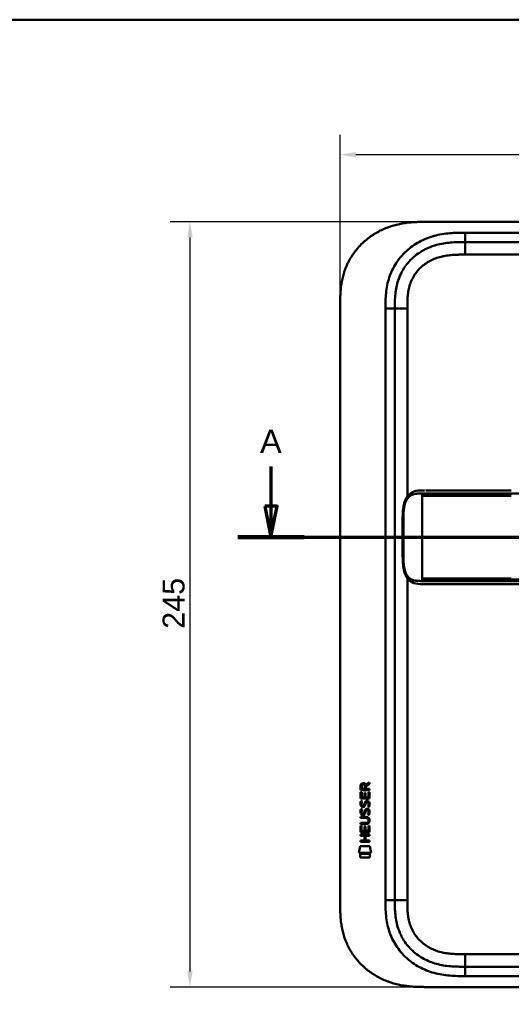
# Model space of a CAD drawing. Header units: millimetres. Extents: x 20 to 833, y 20 to 574.
# Tile 8 of 10: x 427 to 584, y 259 to 574. Entities that reach past the tile are written whole.
import ezdxf

# ---------------------------------------------------------------- set-up
doc = ezdxf.new("R2010")
doc.units = ezdxf.units.MM
doc.header["$LTSCALE"] = 2
for name, color, linetype, lineweight in [('Bemaßungen(DIN)', 7, 'Continuous', 25), ('Schnittansichtslinien(DIN)', 7, 'Continuous', 70), ('Sichtbare Kanten(DIN)', 7, 'Continuous', 50), ('Sichtbare tangentiale Kanten(DIN)', 7, 'Continuous', 50), ('Skizziergeometrie(DIN)', 7, 'Continuous', 50)]:
    doc.layers.add(name, color=color, linetype=linetype, lineweight=lineweight)
doc.styles.add('Aktuell-DINGroßer Text', font='arial.ttf')
doc.styles.add('STANDARD-DIN~0', font='arial.ttf')
doc.dimstyles.new('CAD-LAN', dxfattribs={"dimscale": 2, "dimtxt": 3.5, "dimasz": 2.5, "dimexe": 3.175, "dimexo": 0, "dimgap": 0.8, "dimtad": 1, "dimrnd": 1e-08, "dimtxsty": 'STANDARD-DIN~0', "dimcen": 0.09, "dimdle": 10, "dimclrd": 250, "dimclre": 250, "dimclrt": 250, "dimadec": 0, "dimazin": 2, "dimtfac": 1, "dimtmove": 0, "dimatfit": 3, "dimfxl": 1, "dimtolj": 1, "dimtzin": 0, "dimlwd": 25, "dimlwe": 25, "dimarcsym": 0})

# ---------------------------------------------------------------- blocks, each defined once
blk = doc.blocks.new('Ränder Standardrahmen')
at = {"layer": 'Skizziergeometrie(DIN)', "flags": 128}
blk.add_lwpolyline([(10, 10), (10, 287), (410, 287), (410, 10), (10, 10)], dxfattribs=at)
blk = doc.blocks.new('*D19')
at = {"layer": 'Bemaßungen(DIN)', "color": 250, "linetype": 'Continuous', "lineweight": 25, "true_color": 0x3f3f3f, "transparency": 16777216}
for p, q in [((556.35, 509.28), (474.87, 509.28)), ((481.22, 504.28), (481.22, 269.28)), ((556.35, 264.28), (474.87, 264.28))]:
    blk.add_line(p, q, dxfattribs=at)
at = {"layer": 'Bemaßungen(DIN)', "color": 250, "linetype": 'Continuous', "true_color": 0x3f3f3f, "transparency": 16777216}
for points in [[(480.38, 504.28), (482.05, 504.28), (481.22, 509.28)], [(480.38, 269.28), (482.05, 269.28), (481.22, 264.28)]]:
    blk.add_solid(points, dxfattribs=at)
at = {"layer": 'Defpoints', "color": 0, "linetype": 'Continuous', "transparency": 16777216}
for p in [(556.35, 509.28), (481.22, 264.28), (556.35, 264.28)]:
    blk.add_point(p, dxfattribs=at)
at = {"layer": 'Bemaßungen(DIN)', "color": 250, "linetype": 'Continuous', "lineweight": 25, "true_color": 0x3f3f3f, "transparency": 16777216, "insert": (472.47, 378.96), "char_height": 7, "attachment_point": 1, "rotation": 90, "style": 'STANDARD-DIN~0'}
blk.add_mtext('\\A1;245', dxfattribs=at)
blk = doc.blocks.new('*D20')
at = {"layer": 'Bemaßungen(DIN)', "color": 250, "linetype": 'Continuous', "lineweight": 25, "true_color": 0x3f3f3f, "transparency": 16777216}
for p, q in [((529.31, 482.5), (529.31, 537.15)), ((743.31, 482.5), (743.31, 537.15)), ((534.31, 530.8), (738.31, 530.8))]:
    blk.add_line(p, q, dxfattribs=at)
at = {"layer": 'Bemaßungen(DIN)', "color": 250, "linetype": 'Continuous', "true_color": 0x3f3f3f, "transparency": 16777216}
for points in [[(534.31, 531.63), (534.31, 529.96), (529.31, 530.8)], [(738.31, 531.63), (738.31, 529.96), (743.31, 530.8)]]:
    blk.add_solid(points, dxfattribs=at)
at = {"layer": 'Defpoints', "color": 0, "linetype": 'Continuous', "transparency": 16777216}
for p in [(743.31, 530.8), (529.31, 482.5), (743.31, 482.5)]:
    blk.add_point(p, dxfattribs=at)
at = {"layer": 'Bemaßungen(DIN)', "color": 250, "linetype": 'Continuous', "lineweight": 25, "true_color": 0x3f3f3f, "transparency": 16777216, "insert": (628.53, 539.43), "char_height": 7, "attachment_point": 1, "style": 'STANDARD-DIN~0'}
blk.add_mtext('\\A1;214', dxfattribs=at)
blk = doc.blocks.new('2DTransSchnitt0')
at = {"layer": 'Schnittansichtslinien(DIN)', "linetype": 'Continuous'}
for p, q in [((253.57, 215.46), (253.57, 209.14)), ((383.2, 215.46), (383.2, 209.14)), ((252.57, 209.14), (253.57, 204.14)), ((254.57, 209.14), (252.57, 209.14)), ((253.57, 209.14), (253.57, 204.14)), ((253.57, 204.14), (254.57, 209.14)), ((382.2, 209.14), (383.2, 204.14)), ((384.2, 209.14), (382.2, 209.14)), ((383.2, 209.14), (383.2, 204.14)), ((383.2, 204.14), (384.2, 209.14)), ((248.27, 204.14), (388.5, 204.14))]:
    blk.add_line(p, q, dxfattribs=at)
at = {"layer": 'Schnittansichtslinien(DIN)', "linetype": 'Continuous', "lineweight": 140}
for p, q in [((248.27, 204.14), (258.87, 204.14)), ((377.9, 204.14), (388.5, 204.14))]:
    blk.add_line(p, q, dxfattribs=at)
at = {"layer": 'Schnittansichtslinien(DIN)', "linetype": 'Continuous', "flags": 128}
for points in [[(252.57, 209.14), (253.57, 204.14), (254.57, 209.14), (252.57, 209.14)], [(382.2, 209.14), (383.2, 204.14), (384.2, 209.14), (382.2, 209.14)]]:
    blk.add_lwpolyline(points, dxfattribs=at)
at = {"layer": 'Schnittansichtslinien(DIN)'}
for points in [[(252.57, 209.14), (253.57, 204.14), (254.57, 209.14), (252.57, 209.14)], [(382.2, 209.14), (383.2, 204.14), (384.2, 209.14), (382.2, 209.14)]]:
    blk.add_solid(points, dxfattribs=at)
at = {"layer": 'Schnittansichtslinien(DIN)', "char_height": 3.73, "attachment_point": 7, "style": 'Aktuell-DINGroßer Text'}
for insert in [(251.82, 217.64), (381.45, 217.64)]:
    blk.add_mtext('A', dxfattribs=dict(at, insert=insert))

msp = doc.modelspace()

# ---------------------------------------------------------------- linework, layer by layer
at = {"layer": 'Sichtbare Kanten(DIN)'}
for p, q in [((715.272, 509.281), (556.35, 509.281)), ((714.273, 502.781), (569.349, 502.781)), ((529.311, 291.065), (529.311, 482.496)), ((546.811, 481.496), (546.811, 292.065)), ((556.687, 423.284), (556.686, 423.284)), ((584.096, 393.284), (710.948, 393.284)), ((535.845, 327.354), (535.847, 328.668)), ((536.196, 328.624), (536.195, 327.736)), ((537.212, 327.735), (537.213, 328.623)), ((537.51, 328.984), (538.705, 329.774)), ((537.563, 328.585), (537.562, 327.734)), ((538.705, 329.34), (537.563, 328.585)), ((538.705, 329.774), (538.705, 329.34)), ((535.843, 324.624), (535.844, 326.628)), ((535.844, 326.628), (536.193, 326.628)), ((538.703, 327.352), (535.845, 327.354)), ((536.193, 326.628), (536.191, 325.001)), ((536.191, 325.001), (537.086, 325)), ((536.195, 327.736), (537.212, 327.735)), ((537.086, 325), (537.087, 326.447)), ((537.087, 326.447), (537.436, 326.447)), ((537.436, 326.447), (537.435, 325)), ((537.435, 325), (538.353, 324.999)), ((537.562, 327.734), (538.704, 327.734)), ((538.353, 324.999), (538.354, 326.646)), ((538.354, 326.646), (538.703, 326.646)), ((538.703, 326.646), (538.701, 324.622)), ((538.704, 327.734), (538.703, 327.352)), ((538.701, 324.622), (535.843, 324.624)), ((536.015, 323.85), (536.353, 323.75)), ((536.211, 322.519), (536.218, 322.501)), ((536.895, 322.421), (536.906, 322.438)), ((537.943, 323.547), (537.931, 323.547)), ((535.838, 318.773), (537.484, 318.772)), ((535.838, 318.396), (535.838, 318.773)), ((536.013, 321.304), (536.351, 321.203)), ((536.209, 319.972), (536.216, 319.955)), ((536.893, 319.874), (536.904, 319.891)), ((537.941, 321.001), (537.929, 321.001)), ((535.834, 313.886), (535.836, 315.891)), ((535.836, 316.462), (535.836, 316.839)), ((535.836, 316.839), (537.506, 316.837)), ((537.482, 316.46), (535.836, 316.462)), ((535.836, 315.891), (536.184, 315.89)), ((537.507, 318.395), (535.838, 318.396)), ((536.184, 315.89), (536.183, 314.263)), ((537.078, 314.262), (537.079, 315.709)), ((537.079, 315.709), (537.427, 315.709)), ((537.427, 315.709), (537.426, 314.262)), ((538.345, 314.261), (538.346, 315.909)), ((538.346, 315.909), (538.694, 315.908)), ((538.387, 317.61), (538.387, 317.62)), ((538.694, 315.908), (538.693, 313.884)), ((535.832, 313.093), (538.691, 313.091)), ((535.832, 312.716), (535.832, 313.093)), ((537.075, 312.715), (535.832, 312.716)), ((538.693, 313.884), (535.834, 313.886)), ((536.183, 314.263), (537.078, 314.262)), ((537.074, 311.157), (537.075, 312.715)), ((537.426, 314.262), (538.345, 314.261)), ((537.431, 312.715), (537.43, 311.157)), ((538.691, 312.714), (537.431, 312.715)), ((538.691, 313.091), (538.691, 312.714)), ((535.299, 307.204), (535.758, 309.337)), ((535.758, 309.337), (538.765, 309.334)), ((535.83, 310.781), (535.831, 311.158)), ((538.689, 310.779), (535.83, 310.781)), ((535.831, 311.158), (537.074, 311.157)), ((537.43, 311.157), (538.689, 311.156)), ((538.689, 311.156), (538.689, 310.779)), ((538.765, 309.334), (539.214, 307.201)), ((539.214, 307.201), (535.299, 307.204)), ((535.758, 305.776), (535.759, 306.918)), ((535.759, 306.918), (538.756, 306.916)), ((538.756, 306.916), (538.755, 305.774)), ((538.755, 305.774), (535.758, 305.776)), ((569.349, 270.781), (714.273, 270.781)), ((556.35, 264.281), (715.272, 264.281))]:
    msp.add_line(p, q, dxfattribs=at)
for centre, major_axis, ratio, start_param, end_param in [((537.374, 327.851), (-0.976, 1.274), 0.5180415, 5.9043613, 6.8771057), ((535.981, 327.77), (1.242, 1.64), 0.5994938, 5.878165, 6.7089725), ((537.477, 325.629), (1.103, 3.296), 0.2312948, 2.8124619, 2.8734213), ((536.956, 323.312), (0.574, 1.004), 0.5438409, 2.7534304, 3.2137241), ((536.836, 322.445), (0.098, 0.139), 0.3641716, 4.4844927, 4.7925708), ((537.283, 321.86), (0.839, 1.642), 0.4591024, 5.9761877, 6.4975755), ((537.561, 323.329), (1.192, 3.54), 0.2215161, 2.8263053, 2.8854462), ((536.962, 320.775), (0.583, 1.012), 0.541605, 2.7569093, 3.2147406), ((536.834, 319.899), (0.098, 0.139), 0.3641716, 4.4844927, 4.7925708), ((533.663, 314.098), (4.814, 4.313), 0.3742661, 5.9599282, 6.6783921), ((537.283, 319.316), (0.838, 1.64), 0.4594521, 5.9760112, 6.497704), ((533.667, 321.142), (4.808, -4.323), 0.3742014, 5.888113, 6.6064523), ((514.954, 337.447), (23.266, -20.361), 0.1371339, 6.127502, 6.402435)]:
    msp.add_ellipse(centre, major_axis=major_axis, ratio=ratio, start_param=start_param, end_param=end_param, dxfattribs=at)
for points, degree, knots in [([(556.35, 509.281), (555.764, 509.278), (554.586, 509.265), (553.096, 509.201), (551.598, 509.087), (550.395, 508.948), (548.891, 508.706), (547.691, 508.454), (546.201, 508.059), (545.021, 507.678), (543.571, 507.117), (542.433, 506.601), (541.048, 505.873), (539.973, 505.224), (538.681, 504.335), (537.691, 503.563), (536.517, 502.526), (535.632, 501.643), (534.6, 500.479), (533.836, 499.502), (532.964, 498.232), (532.335, 497.181), (531.637, 495.83), (531.149, 494.725), (530.629, 493.32), (530.283, 492.181), (529.935, 490.748), (529.721, 489.596), (529.525, 488.156), (529.421, 487.008), (529.344, 485.582), (529.311, 484.167), (529.311, 483.051), (529.311, 482.496)], 3, [0.00000689, 0.00000689, 0.00000689, 0.00000689, 0.0407043, 0.08140172, 0.10175042, 0.14244784, 0.16279654, 0.20349396, 0.22384266, 0.26454008, 0.28488878, 0.3255862, 0.3459349, 0.38663232, 0.40698102, 0.44767844, 0.46802714, 0.50872456, 0.52907326, 0.56977068, 0.59011938, 0.6308168, 0.6511655, 0.69186291, 0.71221162, 0.75290903, 0.77325774, 0.81395515, 0.83430386, 0.87500127, 0.89534998, 0.93604739, 0.97674481, 0.97674481, 0.97674481, 0.97674481]), ([(569.349, 502.781), (568.544, 502.781), (566.948, 502.779), (564.61, 502.672), (562.345, 502.396), (559.428, 501.758), (555.994, 500.396), (552.409, 497.853), (549.579, 494.511), (548.02, 491.232), (547.273, 488.404), (546.943, 486.186), (546.812, 483.88), (546.811, 482.296), (546.811, 481.496)], 3, [59.6158828, 59.6158828, 59.6158828, 59.6158828, 59.8593849, 60.1028861, 60.3463874, 60.5898887, 61.0768912, 61.5638938, 62.0508963, 62.5378989, 62.7814001, 63.0249014, 63.2684027, 63.5119054, 63.5119054, 63.5119054, 63.5119054]), ([(556.304, 393.284), (556.304, 393.284), (556.303, 393.284), (556.303, 393.284), (556.303, 393.284), (556.303, 393.284), (556.303, 393.284), (556.302, 393.284), (556.302, 393.284), (556.302, 393.284), (556.301, 393.284), (556.3, 393.284), (556.299, 393.284), (556.297, 393.284), (556.296, 393.284), (556.29, 393.284), (556.286, 393.284), (556.27, 393.284), (556.258, 393.284), (556.211, 393.284), (556.177, 393.284), (556.04, 393.284), (555.937, 393.284), (555.526, 393.287), (555.218, 393.292), (554.002, 393.351), (553.11, 393.493), (551.916, 394.095), (551.527, 394.378), (550.748, 395.197), (550.376, 395.801), (549.865, 397.082), (549.691, 397.742), (549.449, 399.133), (549.381, 399.877), (549.294, 401.657), (549.302, 402.704), (549.302, 406.399), (549.302, 409.052), (549.302, 413.637), (549.237, 415.618), (549.58, 418.32), (549.753, 419.129), (550.245, 420.49), (550.558, 421.073), (551.267, 421.959), (551.658, 422.296), (552.569, 422.834), (553.107, 423.016), (554.412, 423.266), (555.207, 423.282), (556.056, 423.284), (556.104, 423.284), (556.177, 423.284), (556.201, 423.284), (556.238, 423.284), (556.251, 423.284), (556.269, 423.284), (556.276, 423.284), (556.285, 423.284), (556.289, 423.284), (556.294, 423.284), (556.295, 423.284), (556.298, 423.284), (556.299, 423.284), (556.301, 423.284), (556.301, 423.284), (556.302, 423.284), (556.302, 423.284), (556.303, 423.284), (556.303, 423.284), (556.303, 423.284), (556.303, 423.284), (556.304, 423.284), (556.304, 423.284), (556.304, 423.284)], 3, [0, 0, 0, 0, 0.0000252, 0.0000252, 0.0000657, 0.0000657, 0.0001082, 0.0001082, 0.0001738, 0.0001738, 0.0002867, 0.0002867, 0.0005136, 0.0005136, 0.0010499, 0.0010499, 0.0026039, 0.0026039, 0.0072616, 0.0072616, 0.0212292, 0.0212292, 0.0631285, 0.0631285, 0.1888417, 0.1888417, 0.5689951, 0.5689951, 0.7719774, 0.7719774, 1.0315425, 1.0315425, 1.2481307, 1.2481307, 1.4719729, 1.4719729, 1.7848025, 1.7848025, 2.5805266, 2.5805266, 3.160554, 3.160554, 3.4157877, 3.4157877, 3.6519695, 3.6519695, 3.8657989, 3.8657989, 4.1108827, 4.1108827, 4.4368692, 4.4368692, 4.4566519, 4.4566519, 4.4665438, 4.4665438, 4.471493, 4.471493, 4.4739733, 4.4739733, 4.4752207, 4.4752207, 4.4758524, 4.4758524, 4.4761765, 4.4761765, 4.4763467, 4.4763467, 4.476439, 4.476439, 4.4764904, 4.4764904, 4.4765188, 4.4765188, 4.4765488, 4.4765488, 4.4765488, 4.4765488]), ([(556.686, 423.284), (556.686, 423.284), (556.686, 423.284), (556.686, 423.284), (556.686, 423.284), (556.687, 423.284), (556.687, 423.284), (556.687, 423.284), (556.688, 423.284), (556.689, 423.284), (556.691, 423.284), (556.696, 423.284), (556.701, 423.284), (556.719, 423.284), (556.734, 423.284), (556.791, 423.284), (556.835, 423.284), (557.015, 423.284), (557.155, 423.284), (557.352, 423.284), (557.404, 423.284), (557.462, 423.284), (557.463, 423.284), (557.466, 423.284), (557.467, 423.284), (557.468, 423.284), (557.468, 423.284), (557.468, 423.284), (557.468, 423.284), (557.468, 423.284), (557.468, 423.284), (557.468, 423.284)], 3, [0.00004605, 0.00004605, 0.00004605, 0.00004605, 0.00007374, 0.00007374, 0.00011546, 0.00011546, 0.00021806, 0.00021806, 0.00046152, 0.00046152, 0.00119141, 0.00119141, 0.00337949, 0.00337949, 0.00994164, 0.00994164, 0.02962738, 0.02962738, 0.08869945, 0.08869945, 0.11084283, 0.11084283, 0.1113618, 0.1113618, 0.11175127, 0.11175127, 0.11179812, 0.11179812, 0.11181175, 0.11181175, 0.11182181, 0.11182181, 0.11182181, 0.11182181]), ([(557.468, 423.284), (557.854, 423.284), (558.221, 423.284), (559.025, 423.284), (559.445, 423.284), (560.71, 423.284), (561.598, 423.284), (564.471, 423.284), (566.552, 423.284), (571.699, 423.284), (574.808, 423.284), (579.969, 423.284), (582.033, 423.284), (584.096, 423.284)], 3, [0, 0, 0, 0, 0.1534173, 0.1534173, 0.3047718, 0.3047718, 0.5966116, 0.5966116, 1.2249955, 1.2249955, 2.1545342, 2.1545342, 2.7736042, 2.7736042, 2.7736042, 2.7736042]), ([(556.321, 393.284), (556.321, 393.284), (556.443, 393.284), (556.686, 393.284), (557.006, 393.284), (557.333, 393.284), (557.67, 393.284), (557.883, 393.284), (557.965, 393.284)], 5, [25.64076517, 25.64076517, 25.64076517, 25.64076517, 25.64076517, 25.64076517, 25.64100059, 25.73520442, 25.82940824, 25.88784541, 25.88784541, 25.88784541, 25.88784541, 25.88784541, 25.88784541]), ([(584.092, 393.284), (580.159, 393.284), (576.217, 393.284), (570.057, 393.284), (567.817, 393.284), (564.137, 393.284), (562.655, 393.284), (560.472, 393.284), (559.704, 393.284), (558.751, 393.284), (558.52, 393.284), (558.22, 393.284), (558.146, 393.284), (558.049, 393.284), (558.025, 393.284), (557.993, 393.284), (557.985, 393.284), (557.974, 393.284), (557.971, 393.284), (557.968, 393.284), (557.967, 393.284), (557.966, 393.284), (557.966, 393.284), (557.965, 393.284), (557.965, 393.284), (557.965, 393.284), (557.965, 393.284), (557.965, 393.284)], 3, [0, 0, 0, 0, 1.1803051, 1.1803051, 1.8522102, 1.8522102, 2.3111703, 2.3111703, 2.5747937, 2.5747937, 2.6623324, 2.6623324, 2.6914953, 2.6914953, 2.7012157, 2.7012157, 2.7044558, 2.7044558, 2.705536, 2.705536, 2.7058961, 2.7058961, 2.7060162, 2.7060162, 2.7060562, 2.7060562, 2.7060873, 2.7060873, 2.7060873, 2.7060873]), ([(538.387, 317.62), (538.387, 317.666), (538.385, 317.713), (538.369, 317.849), (538.346, 317.936), (538.272, 318.087), (538.226, 318.148), (538.106, 318.254), (538.035, 318.294), (537.818, 318.378), (537.658, 318.395), (537.507, 318.395)], 3, [0, 0, 0, 0, 0.01400423, 0.01400423, 0.0408947, 0.0408947, 0.06439039, 0.06439039, 0.08887549, 0.08887549, 0.13413559, 0.13413559, 0.13413559, 0.13413559]), ([(529.311, 291.065), (529.311, 290.511), (529.311, 289.394), (529.344, 287.98), (529.421, 286.553), (529.525, 285.405), (529.721, 283.966), (529.935, 282.814), (530.283, 281.38), (530.629, 280.241), (531.149, 278.836), (531.637, 277.731), (532.335, 276.381), (532.965, 275.329), (533.836, 274.059), (534.6, 273.083), (535.632, 271.918), (536.517, 271.035), (537.691, 269.999), (538.681, 269.226), (539.973, 268.337), (541.048, 267.689), (542.433, 266.96), (543.571, 266.444), (545.021, 265.883), (546.201, 265.502), (547.691, 265.107), (548.891, 264.855), (550.395, 264.613), (551.598, 264.475), (553.096, 264.36), (554.586, 264.296), (555.764, 264.283), (556.35, 264.281)], 3, [0.02325842, 0.02325842, 0.02325842, 0.02325842, 0.06395557, 0.10465272, 0.12500129, 0.16569844, 0.18604701, 0.22674416, 0.24709273, 0.28778988, 0.30813845, 0.3488356, 0.36918417, 0.40988132, 0.43022989, 0.47092704, 0.49127561, 0.53197276, 0.55232133, 0.59301848, 0.61336705, 0.6540642, 0.67441277, 0.71510992, 0.73545849, 0.77615564, 0.79650421, 0.83720136, 0.85754993, 0.89824708, 0.91859565, 0.9592928, 0.99998994, 0.99998994, 0.99998994, 0.99998994]), ([(546.811, 292.065), (546.811, 291.265), (546.812, 289.681), (546.943, 287.375), (547.273, 285.158), (548.02, 282.329), (549.579, 279.051), (552.41, 275.708), (555.994, 273.165), (559.428, 271.803), (562.345, 271.166), (564.61, 270.889), (566.948, 270.782), (568.544, 270.781), (569.349, 270.781)], 3, [0, 0, 0, 0, 0.2435013, 0.4870027, 0.730504, 0.9740054, 1.4610081, 1.9480107, 2.4350134, 2.9220161, 3.1655175, 3.4090188, 3.6525201, 3.8960223, 3.8960223, 3.8960223, 3.8960223])]:
    msp.add_open_spline(points, degree=degree, knots=knots, dxfattribs=at)
for points in [[(556.321, 423.284), (556.315, 423.284), (556.309, 423.284), (556.304, 423.284)], [(556.304, 393.284), (556.309, 393.284), (556.315, 393.284), (556.321, 393.284)], [(535.847, 328.668), (535.861, 329.109), (536.093, 329.571), (536.706, 329.571)], [(537.213, 328.623), (537.213, 328.896), (537.126, 329.221), (536.711, 329.222)], [(535.891, 322.372), (535.8, 322.612), (535.772, 322.846), (535.813, 323.174)], [(535.813, 323.174), (535.831, 323.313), (535.873, 323.52), (535.944, 323.693)], [(536.45, 321.911), (536.227, 321.944), (535.997, 322.089), (535.891, 322.372)], [(535.944, 323.693), (535.963, 323.743), (536.014, 323.85), (536.015, 323.85)], [(536.198, 323.285), (536.134, 323.033), (536.128, 322.809), (536.186, 322.593)], [(536.353, 323.75), (536.353, 323.75), (536.233, 323.423), (536.198, 323.285)], [(536.423, 322.289), (536.57, 322.229), (536.758, 322.264), (536.864, 322.379)], [(536.605, 321.898), (536.504, 321.9), (536.483, 321.906), (536.45, 321.911)], [(537.233, 322.263), (537.117, 322.053), (536.922, 321.894), (536.605, 321.898)], [(536.906, 322.438), (536.974, 322.547), (537.031, 322.711), (537.086, 322.956)], [(537.086, 322.956), (537.17, 323.324), (537.273, 323.535), (537.414, 323.703)], [(537.426, 322.806), (537.371, 322.566), (537.309, 322.401), (537.233, 322.263)], [(537.414, 323.703), (537.507, 323.813), (537.637, 323.885), (537.816, 323.909)], [(537.474, 323.004), (537.467, 322.974), (537.426, 322.808), (537.426, 322.806)], [(537.66, 323.429), (537.59, 323.341), (537.529, 323.202), (537.474, 323.004)], [(537.931, 323.547), (537.81, 323.547), (537.734, 323.514), (537.66, 323.429)], [(537.816, 323.909), (538.104, 323.948), (538.387, 323.847), (538.58, 323.531)], [(538.135, 321.964), (538.135, 321.964), (538.29, 322.218), (538.349, 322.503)], [(538.504, 321.878), (538.483, 321.882), (538.135, 321.964), (538.135, 321.964)], [(538.349, 322.503), (538.418, 322.836), (538.418, 323.112), (538.311, 323.31)], [(538.729, 322.596), (538.699, 322.265), (538.541, 321.935), (538.504, 321.878)], [(538.58, 323.531), (538.69, 323.35), (538.744, 323.131), (538.744, 322.862)], [(538.744, 322.862), (538.744, 322.777), (538.737, 322.691), (538.729, 322.596)], [(535.889, 319.825), (535.798, 320.066), (535.769, 320.299), (535.811, 320.627)], [(535.811, 320.627), (535.829, 320.767), (535.871, 320.974), (535.942, 321.147)], [(536.448, 319.365), (536.225, 319.397), (535.995, 319.543), (535.889, 319.825)], [(535.942, 321.147), (535.961, 321.196), (536.012, 321.304), (536.013, 321.304)], [(536.196, 320.739), (536.132, 320.486), (536.126, 320.262), (536.184, 320.046)], [(536.351, 321.203), (536.351, 321.203), (536.231, 320.877), (536.196, 320.739)], [(536.421, 319.742), (536.568, 319.682), (536.756, 319.718), (536.862, 319.832)], [(536.603, 319.352), (536.502, 319.353), (536.481, 319.36), (536.448, 319.365)], [(537.231, 319.716), (537.115, 319.506), (536.92, 319.348), (536.603, 319.352)], [(536.904, 319.891), (536.972, 320.001), (537.029, 320.164), (537.084, 320.409)], [(537.084, 320.409), (537.168, 320.777), (537.27, 320.989), (537.412, 321.156)], [(537.423, 320.259), (537.369, 320.019), (537.307, 319.854), (537.231, 319.716)], [(537.412, 321.156), (537.505, 321.266), (537.635, 321.339), (537.814, 321.363)], [(537.472, 320.458), (537.465, 320.428), (537.424, 320.261), (537.423, 320.259)], [(537.658, 320.883), (537.587, 320.794), (537.527, 320.656), (537.472, 320.458)], [(537.929, 321.001), (537.808, 321.001), (537.732, 320.968), (537.658, 320.883)], [(537.814, 321.363), (538.102, 321.401), (538.385, 321.301), (538.578, 320.984)], [(538.133, 319.418), (538.133, 319.418), (538.288, 319.672), (538.347, 319.957)], [(538.502, 319.331), (538.481, 319.336), (538.133, 319.418), (538.133, 319.418)], [(538.347, 319.957), (538.416, 320.29), (538.416, 320.566), (538.309, 320.763)], [(538.727, 320.049), (538.697, 319.718), (538.539, 319.389), (538.502, 319.331)], [(538.578, 320.984), (538.688, 320.804), (538.742, 320.585), (538.742, 320.315)], [(538.742, 320.315), (538.742, 320.23), (538.735, 320.144), (538.727, 320.049)]]:
    msp.add_open_spline(points, degree=3, dxfattribs=at)
at = {"layer": 'Sichtbare tangentiale Kanten(DIN)'}
for p, q in [((569.349, 505.781), (714.273, 505.781)), ((569.349, 502.781), (569.349, 505.781)), ((569.349, 498.781), (569.349, 502.781)), ((714.273, 498.781), (569.349, 498.781)), ((543.811, 292.065), (543.811, 481.496)), ((546.811, 481.496), (543.811, 481.496)), ((550.811, 481.496), (546.811, 481.496)), ((550.811, 481.496), (550.811, 421.382)), ((555.584, 421.834), (555.584, 422.294)), ((555.584, 421.834), (555.584, 421.534)), ((555.584, 421.534), (555.584, 395.034)), ((584.096, 422.294), (584.096, 421.837)), ((550.811, 395.186), (550.811, 292.065)), ((555.584, 395.034), (555.584, 394.734)), ((555.584, 394.274), (555.584, 394.734)), ((584.096, 394.731), (584.096, 394.274)), ((543.811, 292.065), (546.811, 292.065)), ((550.811, 292.065), (546.811, 292.065)), ((569.349, 274.781), (714.273, 274.781)), ((569.349, 274.781), (569.349, 270.781)), ((569.349, 270.781), (569.349, 267.781)), ((714.273, 267.781), (569.349, 267.781))]:
    msp.add_line(p, q, dxfattribs=at)
for points, degree, knots in [([(549.123, 498.531), (549.561, 499.02), (551.223, 500.7), (554.556, 503.062), (558.534, 504.637), (561.851, 505.359), (564.373, 505.666), (566.897, 505.78), (568.544, 505.781), (569.349, 505.781)], 3, [61.3761038, 61.3761038, 61.3761038, 61.3761038, 61.5638941, 62.0508967, 62.5378992, 62.7814005, 63.0249017, 63.268403, 63.5119057, 63.5119057, 63.5119057, 63.5119057]), ([(543.811, 481.496), (543.811, 482.296), (543.812, 483.943), (543.953, 486.477), (544.326, 489), (545.193, 492.29), (546.748, 495.562), (548.424, 497.752), (549.123, 498.531)], 3, [59.6158822, 59.6158822, 59.6158822, 59.6158822, 59.8593852, 60.1028865, 60.3463878, 60.589889, 61.0768916, 61.3761038, 61.3761038, 61.3761038, 61.3761038]), ([(569.349, 498.781), (569.186, 498.781), (569.022, 498.781), (568.858, 498.781), (568.416, 498.78), (567.973, 498.779), (567.531, 498.772), (567.378, 498.77), (567.226, 498.767), (567.074, 498.764), (566.997, 498.762), (566.921, 498.76), (566.845, 498.758), (566.769, 498.756), (566.693, 498.753), (566.613, 498.751), (566.304, 498.741), (566.009, 498.728), (565.704, 498.71), (565.696, 498.71), (565.689, 498.71), (565.681, 498.709), (565.064, 498.673), (564.476, 498.621), (563.883, 498.545), (563.874, 498.544), (563.864, 498.543), (563.855, 498.542), (563.255, 498.465), (562.663, 498.364), (562.073, 498.232), (562.068, 498.231), (562.062, 498.23), (562.057, 498.229), (561.458, 498.094), (560.862, 497.929), (560.282, 497.73), (560.279, 497.729), (560.275, 497.728), (560.272, 497.727), (559.685, 497.525), (559.104, 497.287), (558.545, 497.014), (557.986, 496.742), (557.441, 496.431), (556.922, 496.087), (556.402, 495.742), (555.904, 495.362), (555.436, 494.95), (554.966, 494.535), (554.521, 494.084), (554.115, 493.607), (553.711, 493.133), (553.338, 492.624), (553.007, 492.096), (552.678, 491.572), (552.384, 491.018), (552.135, 490.453), (551.888, 489.894), (551.678, 489.311), (551.509, 488.723), (551.508, 488.718), (551.507, 488.714), (551.505, 488.71), (551.339, 488.132), (551.211, 487.545), (551.112, 486.951), (551.111, 486.942), (551.109, 486.933), (551.108, 486.925), (551.012, 486.335), (550.945, 485.746), (550.9, 485.13), (550.899, 485.122), (550.899, 485.115), (550.898, 485.107), (550.876, 484.802), (550.86, 484.508), (550.848, 484.207), (550.835, 483.897), (550.827, 483.588), (550.821, 483.28), (550.811, 482.684), (550.811, 482.089), (550.811, 481.496)], 3, [0, 0, 0, 0, 0.0490861, 0.0490861, 0.0490861, 0.1818558, 0.1818558, 0.1818558, 0.2275663, 0.2275663, 0.2275663, 0.2504221, 0.2504221, 0.2504221, 0.2732779, 0.2732779, 0.2732779, 0.3625385, 0.3625385, 0.3625385, 0.364701, 0.364701, 0.364701, 0.5447622, 0.5447622, 0.5447622, 0.5475767, 0.5475767, 0.5475767, 0.7297298, 0.7297298, 0.7297298, 0.7313799, 0.7313799, 0.7313799, 0.9165087, 0.9165087, 0.9165087, 0.9175934, 0.9175934, 0.9175934, 1.1050048, 1.1050048, 1.1050048, 1.2924795, 1.2924795, 1.2924795, 1.479975, 1.479975, 1.479975, 1.6686942, 1.6686942, 1.6686942, 1.8566744, 1.8566744, 1.8566744, 2.0435423, 2.0435423, 2.0435423, 2.2286346, 2.2286346, 2.2286346, 2.2299611, 2.2299611, 2.2299611, 2.4117644, 2.4117644, 2.4117644, 2.4144823, 2.4144823, 2.4144823, 2.594841, 2.594841, 2.594841, 2.5970368, 2.5970368, 2.5970368, 2.6862842, 2.6862842, 2.6862842, 2.7781364, 2.7781364, 2.7781364, 2.9561211, 2.9561211, 2.9561211, 2.9561211]), ([(555.584, 394.274), (555.512, 394.274), (555.369, 394.274), (555.085, 394.274), (554.666, 394.277), (554.121, 394.296), (553.528, 394.351), (552.897, 394.474), (552.302, 394.677), (551.749, 394.98), (551.246, 395.392), (550.799, 395.924), (550.336, 396.717), (549.926, 397.845), (549.683, 399.153), (549.575, 400.538), (549.548, 401.905), (549.549, 403.01), (549.549, 403.943), (549.549, 404.904), (549.549, 405.908), (549.549, 407.029), (549.549, 408.284), (549.549, 409.538), (549.549, 410.659), (549.549, 411.664), (549.549, 412.624), (549.549, 413.558), (549.548, 414.663), (549.575, 416.03), (549.683, 417.415), (549.926, 418.724), (550.337, 419.852), (550.799, 420.644), (551.246, 421.176), (551.749, 421.589), (552.302, 421.891), (552.898, 422.095), (553.529, 422.218), (554.122, 422.272), (554.667, 422.291), (555.086, 422.294), (555.37, 422.294), (555.513, 422.294), (555.584, 422.294)], 5, [0, 0, 0, 0, 0, 0, 0.0545062, 0.1094177, 0.2192406, 0.3290635, 0.4388864, 0.5487092, 0.6585321, 0.768355, 0.8781779, 0.9880008, 1.0978237, 1.3174695, 1.5371153, 1.6469382, 1.7567611, 1.8192574, 1.8817537, 2.0067464, 2.131739, 2.2567317, 2.3817243, 2.506717, 2.6317096, 2.6942059, 2.7567023, 2.8665381, 2.9763739, 3.1960455, 3.4157171, 3.5255529, 3.6353887, 3.7452245, 3.8550603, 3.9648961, 4.0747319, 4.1845678, 4.2944036, 4.4042394, 4.4591573, 4.5135093, 4.5135093, 4.5135093, 4.5135093, 4.5135093, 4.5135093]), ([(555.584, 422.294), (555.792, 422.294), (556.003, 422.294), (556.22, 422.294), (556.435, 422.294), (556.656, 422.294), (556.883, 422.294), (557.338, 422.294), (557.821, 422.294), (558.33, 422.294), (558.839, 422.294), (559.374, 422.294), (559.929, 422.294), (560.484, 422.294), (561.06, 422.294), (561.647, 422.294), (562.234, 422.294), (562.834, 422.294), (563.44, 422.294), (564.047, 422.294), (564.661, 422.294), (565.28, 422.294), (565.9, 422.294), (566.524, 422.294), (567.152, 422.294), (567.779, 422.294), (568.408, 422.294), (569.038, 422.294), (569.667, 422.294), (570.296, 422.294), (570.924, 422.294), (571.553, 422.294), (572.18, 422.294), (572.807, 422.294), (573.434, 422.294), (574.06, 422.294), (574.686, 422.294), (575.312, 422.294), (575.938, 422.294), (576.563, 422.294), (577.189, 422.294), (577.814, 422.294), (578.44, 422.294), (579.066, 422.294), (579.692, 422.294), (580.318, 422.294), (580.945, 422.294), (581.571, 422.294), (582.199, 422.294), (582.831, 422.294), (583.463, 422.294), (584.096, 422.294)], 3, [0.0000008, 0.0000008, 0.0000008, 0.0000008, 0.0947641, 0.0947641, 0.0947641, 0.1889624, 0.1889624, 0.1889624, 0.3773589, 0.3773589, 0.3773589, 0.5657555, 0.5657555, 0.5657555, 0.754152, 0.754152, 0.754152, 0.9425486, 0.9425486, 0.9425486, 1.1309451, 1.1309451, 1.1309451, 1.3193417, 1.3193417, 1.3193417, 1.5077382, 1.5077382, 1.5077382, 1.6961348, 1.6961348, 1.6961348, 1.8845313, 1.8845313, 1.8845313, 2.0729279, 2.0729279, 2.0729279, 2.2613244, 2.2613244, 2.2613244, 2.449721, 2.449721, 2.449721, 2.6381175, 2.6381175, 2.6381175, 2.8265141, 2.8265141, 2.8265141, 3.0164113, 3.0164113, 3.0164113, 3.0164113]), ([(584.096, 421.837), (583.719, 421.837), (582.964, 421.837), (581.831, 421.837), (580.32, 421.837), (578.43, 421.837), (576.54, 421.837), (574.65, 421.836), (572.761, 421.836), (570.875, 421.836), (568.996, 421.836), (567.125, 421.835), (565.269, 421.835), (563.44, 421.835), (561.655, 421.834), (559.6, 421.834), (558.015, 421.834), (556.867, 421.834), (556.081, 421.834), (555.584, 421.834)], 5, [0, 0, 0, 0, 0, 0, 0.188639, 0.3776471, 0.5666552, 0.7556633, 0.9446714, 1.1336795, 1.3226876, 1.5116957, 1.7007038, 1.8897119, 2.07872, 2.2677281, 2.4567361, 2.6457442, 3.0237604, 3.0237604, 3.0237604, 3.0237604, 3.0237604, 3.0237604]), ([(555.584, 421.534), (556.412, 421.534), (557.341, 421.534), (558.368, 421.534), (558.881, 421.534), (559.418, 421.534), (559.971, 421.534), (560.525, 421.534), (561.095, 421.535), (561.678, 421.535), (562.26, 421.535), (562.855, 421.535), (563.456, 421.535), (564.058, 421.536), (564.668, 421.536), (565.281, 421.536), (565.895, 421.536), (566.513, 421.537), (567.134, 421.537), (567.755, 421.537), (568.378, 421.537), (569.002, 421.538), (569.627, 421.538), (570.253, 421.538), (570.88, 421.538), (571.507, 421.539), (572.136, 421.539), (572.764, 421.539), (573.393, 421.539), (574.022, 421.539), (574.652, 421.539), (575.281, 421.54), (575.911, 421.54), (576.541, 421.54), (577.171, 421.54), (577.801, 421.54), (578.431, 421.54), (579.061, 421.54), (579.691, 421.54), (580.321, 421.54), (580.951, 421.54), (581.581, 421.54), (582.211, 421.54), (582.839, 421.54), (583.468, 421.54), (584.096, 421.54)], 3, [-0.0090822, -0.0090822, -0.0090822, -0.0090822, 0.368934, 0.368934, 0.368934, 0.5579421, 0.5579421, 0.5579421, 0.7469502, 0.7469502, 0.7469502, 0.9359583, 0.9359583, 0.9359583, 1.1249664, 1.1249664, 1.1249664, 1.3139745, 1.3139745, 1.3139745, 1.5029826, 1.5029826, 1.5029826, 1.6919907, 1.6919907, 1.6919907, 1.8809988, 1.8809988, 1.8809988, 2.0700069, 2.0700069, 2.0700069, 2.259015, 2.259015, 2.259015, 2.4480231, 2.4480231, 2.4480231, 2.6370312, 2.6370312, 2.6370312, 2.8260393, 2.8260393, 2.8260393, 3.0147053, 3.0147053, 3.0147053, 3.0147053]), ([(584.096, 422.294), (594.052, 422.294), (604.036, 422.294), (613.983, 422.294), (634.412, 422.294), (654.886, 422.294), (675.324, 422.294), (681.908, 422.294), (688.499, 422.294), (695.096, 422.294), (700.401, 422.294), (705.716, 422.295), (710.948, 422.294)], 3, [23.2299829, 23.2299829, 23.2299829, 23.2299829, 26.2168354, 26.2168354, 26.2168354, 32.3515912, 32.3515912, 32.3515912, 34.3279835, 34.3279835, 34.3279835, 35.9173864, 35.9173864, 35.9173864, 35.9173864]), ([(584.096, 395.028), (583.725, 395.028), (582.982, 395.028), (581.867, 395.028), (580.38, 395.028), (578.52, 395.028), (576.661, 395.028), (574.802, 395.028), (572.945, 395.029), (571.091, 395.03), (569.244, 395.03), (567.406, 395.031), (565.58, 395.032), (563.415, 395.033), (560.954, 395.034), (558.883, 395.034), (557.315, 395.034), (556.21, 395.034), (555.653, 395.034), (555.584, 395.034)], 5, [33.3326459, 33.3326459, 33.3326459, 33.3326459, 33.3326459, 33.3326459, 33.5183492, 33.7042495, 33.8901497, 34.07605, 34.2619502, 34.4478505, 34.6337508, 34.819651, 35.0055513, 35.1914515, 35.3773518, 35.5632521, 35.9350526, 36.3068531, 36.3566848, 36.3566848, 36.3566848, 36.3566848, 36.3566848, 36.3566848]), ([(555.584, 394.734), (555.698, 394.734), (555.807, 394.734), (555.919, 394.734), (556.941, 394.734), (558.119, 394.734), (559.422, 394.734), (560.25, 394.734), (561.122, 394.734), (562.019, 394.733), (562.597, 394.733), (563.185, 394.733), (563.78, 394.733), (564.374, 394.733), (564.975, 394.733), (565.58, 394.733), (566.185, 394.733), (566.793, 394.733), (567.404, 394.733), (568.015, 394.732), (568.628, 394.732), (569.242, 394.732), (573.543, 394.731), (577.901, 394.731), (582.239, 394.731), (582.859, 394.731), (583.478, 394.731), (584.096, 394.731)], 3, [0, 0, 0, 0, 0.0498317, 0.0498317, 0.0498317, 0.5045898, 0.5045898, 0.5045898, 0.7934328, 0.7934328, 0.7934328, 0.979333, 0.979333, 0.979333, 1.1652333, 1.1652333, 1.1652333, 1.3511335, 1.3511335, 1.3511335, 1.5370338, 1.5370338, 1.5370338, 2.8383356, 2.8383356, 2.8383356, 3.024121, 3.024121, 3.024121, 3.024121]), ([(584.096, 394.274), (584.091, 394.274), (584.086, 394.274), (584.081, 394.274), (583.453, 394.274), (582.825, 394.274), (582.198, 394.274), (581.571, 394.274), (580.944, 394.274), (580.317, 394.274), (579.691, 394.274), (579.065, 394.274), (578.439, 394.274), (577.813, 394.274), (577.188, 394.274), (576.562, 394.274), (575.937, 394.274), (575.311, 394.274), (574.685, 394.274), (574.059, 394.274), (573.433, 394.274), (572.806, 394.274), (572.179, 394.274), (571.552, 394.274), (570.924, 394.274), (570.296, 394.274), (569.667, 394.274), (569.037, 394.274), (568.408, 394.274), (567.778, 394.274), (567.151, 394.274), (566.524, 394.274), (565.899, 394.274), (565.28, 394.274), (564.66, 394.274), (564.046, 394.274), (563.439, 394.274), (562.832, 394.274), (562.233, 394.274), (561.646, 394.274), (561.058, 394.274), (560.483, 394.274), (559.928, 394.274), (559.372, 394.274), (558.837, 394.274), (558.328, 394.274), (557.82, 394.274), (557.337, 394.274), (556.882, 394.274), (556.655, 394.274), (556.434, 394.274), (556.218, 394.274), (556.002, 394.274), (555.792, 394.274), (555.584, 394.274)], 3, [0, 0, 0, 0, 0.0015017, 0.0015017, 0.0015017, 0.1899093, 0.1899093, 0.1899093, 0.378317, 0.378317, 0.378317, 0.5667246, 0.5667246, 0.5667246, 0.7551323, 0.7551323, 0.7551323, 0.9435399, 0.9435399, 0.9435399, 1.1319476, 1.1319476, 1.1319476, 1.3203553, 1.3203553, 1.3203553, 1.5087629, 1.5087629, 1.5087629, 1.6971706, 1.6971706, 1.6971706, 1.8855782, 1.8855782, 1.8855782, 2.0739859, 2.0739859, 2.0739859, 2.2623935, 2.2623935, 2.2623935, 2.4508012, 2.4508012, 2.4508012, 2.6392088, 2.6392088, 2.6392088, 2.8276165, 2.8276165, 2.8276165, 2.9218203, 2.9218203, 2.9218203, 3.0164288, 3.0164288, 3.0164288, 3.0164288]), ([(584.097, 394.731), (584.097, 394.731), (585.683, 394.731), (588.854, 394.731), (595.195, 394.731), (604.708, 394.731), (617.398, 394.731), (631.665, 394.731), (647.518, 394.731), (663.385, 394.731), (679.241, 394.731), (691.917, 394.731), (701.47, 394.732), (707.804, 394.731), (710.948, 394.732)], 5, [0, 0, 0, 0, 0, 0, 0.0001149, 0.7929364, 1.585758, 3.1714011, 4.7570442, 6.3426873, 7.9283304, 9.5139735, 11.0996166, 12.6881676, 12.6881676, 12.6881676, 12.6881676, 12.6881676, 12.6881676]), ([(710.948, 394.274), (705.654, 394.274), (700.378, 394.274), (695.094, 394.274), (675.745, 394.274), (656.396, 394.274), (637.031, 394.274), (624.026, 394.274), (611.06, 394.274), (598.05, 394.274), (593.401, 394.274), (588.741, 394.274), (584.096, 394.274)], 3, [0, 0, 0, 0, 1.5856418, 1.5856418, 1.5856418, 7.3915416, 7.3915416, 7.3915416, 11.2904322, 11.2904322, 11.2904322, 12.683632, 12.683632, 12.683632, 12.683632]), ([(569.349, 267.781), (568.544, 267.781), (566.897, 267.782), (564.373, 267.895), (561.851, 268.202), (558.534, 268.925), (554.556, 270.499), (550.364, 273.47), (547.031, 277.403), (545.193, 281.272), (544.326, 284.561), (543.953, 287.084), (543.812, 289.618), (543.811, 291.265), (543.811, 292.065)], 3, [0, 0, 0, 0, 0.2435028, 0.4870041, 0.7305055, 0.9740068, 1.4610095, 1.9480122, 2.4350149, 2.9220176, 3.1655189, 3.4090202, 3.6525216, 3.8960229, 3.8960229, 3.8960229, 3.8960229]), ([(550.811, 292.065), (550.811, 291.83), (550.811, 291.594), (550.811, 291.359), (550.812, 291.215), (550.812, 291.072), (550.814, 290.928), (550.814, 290.856), (550.815, 290.784), (550.815, 290.712), (550.817, 290.569), (550.819, 290.425), (550.821, 290.281), (550.823, 290.205), (550.824, 290.129), (550.826, 290.053), (550.828, 289.976), (550.83, 289.9), (550.832, 289.824), (550.836, 289.672), (550.841, 289.519), (550.848, 289.361), (550.86, 289.053), (550.876, 288.759), (550.898, 288.454), (550.899, 288.447), (550.899, 288.439), (550.9, 288.432), (550.945, 287.815), (551.012, 287.226), (551.108, 286.637), (551.109, 286.628), (551.111, 286.619), (551.112, 286.61), (551.211, 286.017), (551.339, 285.429), (551.505, 284.851), (551.507, 284.847), (551.508, 284.843), (551.509, 284.839), (551.678, 284.251), (551.888, 283.667), (552.135, 283.108), (552.384, 282.544), (552.678, 281.99), (553.007, 281.465), (553.338, 280.937), (553.711, 280.429), (554.115, 279.954), (554.52, 279.479), (554.965, 279.028), (555.434, 278.614), (555.902, 278.201), (556.401, 277.82), (556.921, 277.475), (557.441, 277.13), (557.986, 276.82), (558.545, 276.547), (559.104, 276.275), (559.685, 276.036), (560.271, 275.835), (560.275, 275.834), (560.278, 275.833), (560.282, 275.831), (560.861, 275.633), (561.458, 275.467), (562.057, 275.333), (562.062, 275.332), (562.068, 275.331), (562.073, 275.329), (562.662, 275.198), (563.255, 275.097), (563.855, 275.02), (563.864, 275.018), (563.873, 275.017), (563.883, 275.016), (564.476, 274.94), (565.064, 274.888), (565.681, 274.852), (565.688, 274.852), (565.696, 274.852), (565.703, 274.851), (566.009, 274.833), (566.303, 274.821), (566.604, 274.811), (566.914, 274.801), (567.223, 274.794), (567.53, 274.789), (568.139, 274.781), (568.744, 274.781), (569.349, 274.781)], 3, [0, 0, 0, 0, 0.0706021, 0.0706021, 0.0706021, 0.1137345, 0.1137345, 0.1137345, 0.1353008, 0.1353008, 0.1353008, 0.1784332, 0.1784332, 0.1784332, 0.2012935, 0.2012935, 0.2012935, 0.2241537, 0.2241537, 0.2241537, 0.2698741, 0.2698741, 0.2698741, 0.3591194, 0.3591194, 0.3591194, 0.3613149, 0.3613149, 0.3613149, 0.5416681, 0.5416681, 0.5416681, 0.544386, 0.544386, 0.544386, 0.7261845, 0.7261845, 0.7261845, 0.7275109, 0.7275109, 0.7275109, 0.9125996, 0.9125996, 0.9125996, 1.0994646, 1.0994646, 1.0994646, 1.2874424, 1.2874424, 1.2874424, 1.4758528, 1.4758528, 1.4758528, 1.6636517, 1.6636517, 1.6636517, 1.8511233, 1.8511233, 1.8511233, 2.0385317, 2.0385317, 2.0385317, 2.0396163, 2.0396163, 2.0396163, 2.2247423, 2.2247423, 2.2247423, 2.2263922, 2.2263922, 2.2263922, 2.408543, 2.408543, 2.408543, 2.4113526, 2.4113526, 2.4113526, 2.5914161, 2.5914161, 2.5914161, 2.5935787, 2.5935787, 2.5935787, 2.6828378, 2.6828378, 2.6828378, 2.7746209, 2.7746209, 2.7746209, 2.9561272, 2.9561272, 2.9561272, 2.9561272])]:
    msp.add_open_spline(points, degree=degree, knots=knots, dxfattribs=at)

# ---------------------------------------------------------------- block references
at = {"xscale": 2, "yscale": 2, "zscale": 2}
msp.add_blockref('Ränder Standardrahmen', (0, 0), dxfattribs=at)
at = {"layer": 'Schnittansichtslinien(DIN)', "xscale": 2, "yscale": 2, "zscale": 2}
msp.add_blockref('2DTransSchnitt0', (0, 0), dxfattribs=at)

# ---------------------------------------------------------------- dimensions: what is measured, and where the dimension line sits
at = {"layer": 'Bemaßungen(DIN)', "color": 250, "linetype": 'Continuous', "lineweight": 25, "true_color": 0x3f3f3f}
dim = msp.add_linear_dim(base=(743.311, 530.797), p1=(529.311, 482.496), p2=(743.311, 482.496), dimstyle='CAD-LAN', override={"dimgap": 0.8, "dimdec": 2, "dimtol": 0, "dimlim": 0, "dimtp": 0, "dimtm": 0, "dimtdec": 2, "dimtofl": 0, "dimatfit": 1}, dxfattribs=at)
dim.commit()
dim.dimension.update_dxf_attribs({"geometry": '*D20', "text_midpoint": (636.311, 530.797), "dimtype": 160})
dim = msp.add_linear_dim(base=(481.216, 264.281), p1=(556.35, 509.281), p2=(556.35, 264.281), angle=90, dimstyle='CAD-LAN', override={"dimgap": 0.8, "dimdec": 2, "dimtol": 0, "dimlim": 0, "dimtp": 0, "dimtm": 0, "dimtdec": 2, "dimtofl": 0, "dimatfit": 1}, dxfattribs=at)
dim.commit()
dim.dimension.update_dxf_attribs({"geometry": '*D19', "text_midpoint": (481.216, 386.781), "dimtype": 160})

doc.saveas('drawing.dxf')
